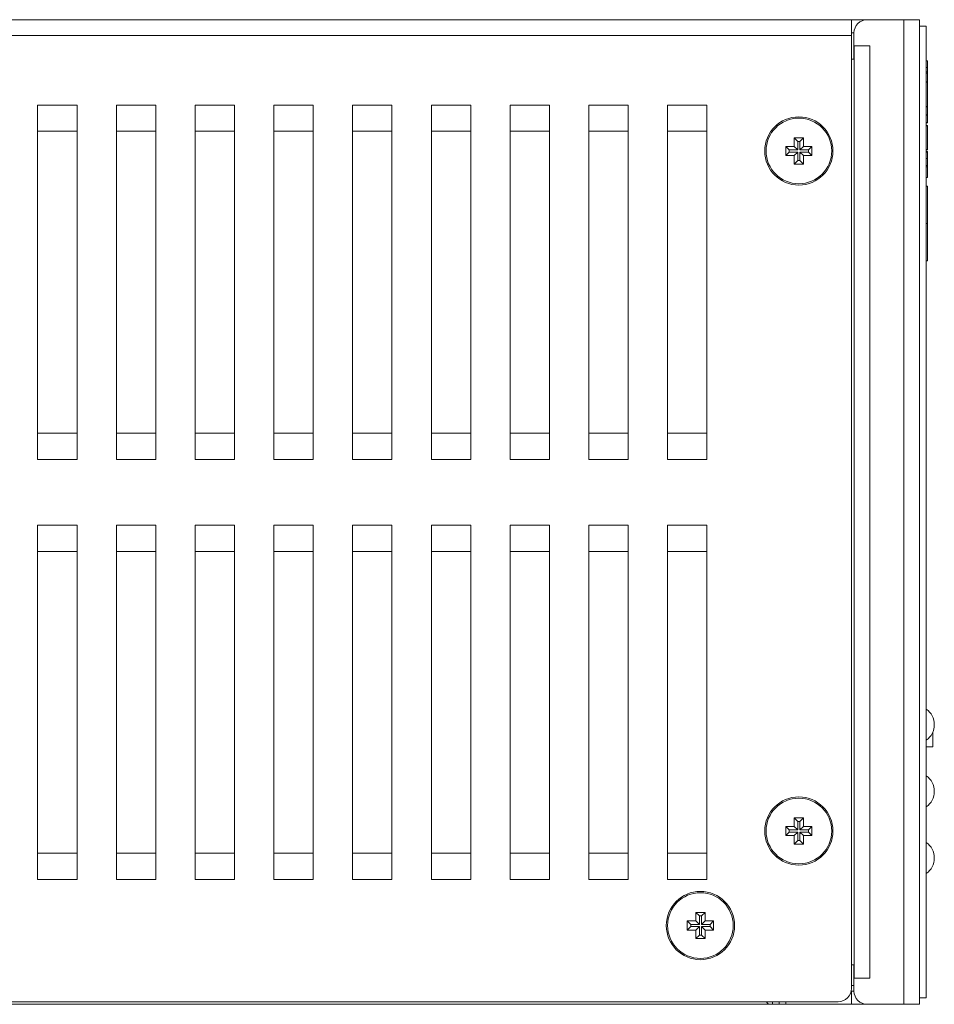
# Model space of a CAD drawing. Extents: x 1967 to 2561, y -57 to 363.
# Tile 3 of 16: x 2033 to 2103, y 50 to 125. Entities that reach past the tile are written whole.
import ezdxf

# ---------------------------------------------------------------- set-up
doc = ezdxf.new("R2010")
doc.units = 0
doc.header["$LTSCALE"] = 15.367
doc.header["$MEASUREMENT"] = 0
for name, color, linetype, lineweight in [('02___PRT_ALL_AXES', 7, 'CONTINUOUS', 5), ('307228297C-EDXF_CONTIN2158', 7, 'CONTINUOUS', 5), ('3105460500_DXF_CONTINU2189', 7, 'CONTINUOUS', 5), ('BASE-8P_DXF_CONTINUOUS2188', 7, 'CONTINUOUS', 5), ('COVER-8P_DXF_CONTINUOU2160', 7, 'CONTINUOUS', 5), ('LOGO-2_DXF_CONTINUOUS_LINE', 7, 'CONTINUOUS', 5), ('MYLAY_DXF_CONTINUOUS_LINE', 7, 'CONTINUOUS', 5), ('PANEL-8P_DXF_CONTINUOU2156', 7, 'CONTINUOUS', 5)]:
    doc.layers.add(name, color=color, linetype=linetype, lineweight=lineweight)

msp = doc.modelspace()

# ---------------------------------------------------------------- linework, layer by layer
at = {"layer": '02___PRT_ALL_AXES', "color": 7, "linetype": 'Continuous'}
for p, q in [((2102.043, 124.366), (2102.543, 124.366)), ((2102.543, 124.366), (2102.543, 50.366)), ((2102.043, 50.366), (2102.543, 50.366))]:
    msp.add_line(p, q, dxfattribs=at)
for centre in [(2092.843, 114.866), (2092.843, 63.066), (2085.343, 55.866)]:
    msp.add_circle(centre, 2.5, dxfattribs=at)
for centre in [(2101.713, 71.166), (2101.713, 66.086), (2101.713, 61.006)]:
    msp.add_arc(centre, 1.45, 305.00046, 54.99954, dxfattribs=at)
at = {"layer": '307228297C-EDXF_CONTIN2158', "color": 7, "linetype": 'Continuous'}
for p in [(2103.043, 70.593), (2102.543, 69.486)]:
    msp.add_line(p, (2103.043, 69.486), dxfattribs=at)
at = {"layer": '3105460500_DXF_CONTINU2189', "color": 7, "linetype": 'Continuous'}
for p, q in [((2093.193, 115.866), (2092.493, 115.866)), ((2092.493, 115.866), (2092.761, 115.598)), ((2092.493, 115.866), (2092.493, 115.216)), ((2092.925, 115.598), (2092.761, 115.598)), ((2092.761, 115.598), (2092.761, 114.948)), ((2093.193, 115.866), (2092.925, 115.598)), ((2092.925, 114.948), (2092.925, 115.598)), ((2093.193, 115.216), (2093.193, 115.866)), ((2092.493, 115.216), (2091.843, 115.216)), ((2091.843, 115.216), (2092.111, 114.948)), ((2091.843, 115.216), (2091.843, 114.516)), ((2091.843, 114.516), (2092.111, 114.784)), ((2092.761, 114.948), (2092.111, 114.948)), ((2092.111, 114.948), (2092.111, 114.784)), ((2092.111, 114.784), (2092.761, 114.784)), ((2092.493, 115.216), (2092.761, 114.948)), ((2092.493, 114.516), (2092.761, 114.784)), ((2092.761, 114.784), (2092.761, 114.134)), ((2093.193, 115.216), (2092.925, 114.948)), ((2093.575, 114.948), (2092.925, 114.948)), ((2092.925, 114.784), (2093.575, 114.784)), ((2093.193, 114.516), (2092.925, 114.784)), ((2092.925, 114.134), (2092.925, 114.784)), ((2093.843, 115.216), (2093.193, 115.216)), ((2093.843, 115.216), (2093.575, 114.948)), ((2093.575, 114.784), (2093.575, 114.948)), ((2093.843, 114.516), (2093.575, 114.784)), ((2093.843, 114.516), (2093.843, 115.216)), ((2091.843, 114.516), (2092.493, 114.516)), ((2092.493, 114.516), (2092.493, 113.866)), ((2092.493, 113.866), (2092.761, 114.134)), ((2092.761, 114.134), (2092.925, 114.134)), ((2093.193, 113.866), (2092.925, 114.134)), ((2093.193, 114.516), (2093.843, 114.516)), ((2093.193, 113.866), (2093.193, 114.516)), ((2092.493, 113.866), (2093.193, 113.866)), ((2093.193, 64.066), (2092.493, 64.066)), ((2092.493, 64.066), (2092.761, 63.798)), ((2092.493, 64.066), (2092.493, 63.416)), ((2092.925, 63.798), (2092.761, 63.798)), ((2092.761, 63.798), (2092.761, 63.148)), ((2093.193, 64.066), (2092.925, 63.798)), ((2092.925, 63.148), (2092.925, 63.798)), ((2093.193, 63.416), (2093.193, 64.066)), ((2092.493, 63.416), (2091.843, 63.416)), ((2091.843, 63.416), (2092.111, 63.148)), ((2091.843, 63.416), (2091.843, 62.716)), ((2092.761, 63.148), (2092.111, 63.148)), ((2092.111, 63.148), (2092.111, 62.984)), ((2092.493, 63.416), (2092.761, 63.148)), ((2093.193, 63.416), (2092.925, 63.148)), ((2093.575, 63.148), (2092.925, 63.148)), ((2093.843, 63.416), (2093.193, 63.416)), ((2093.843, 63.416), (2093.575, 63.148)), ((2093.575, 62.984), (2093.575, 63.148)), ((2093.843, 62.716), (2093.843, 63.416)), ((2091.843, 62.716), (2092.111, 62.984)), ((2091.843, 62.716), (2092.493, 62.716)), ((2092.111, 62.984), (2092.761, 62.984)), ((2092.493, 62.716), (2092.761, 62.984)), ((2092.493, 62.716), (2092.493, 62.066)), ((2092.493, 62.066), (2092.761, 62.334)), ((2092.761, 62.984), (2092.761, 62.334)), ((2092.761, 62.334), (2092.925, 62.334)), ((2092.925, 62.984), (2093.575, 62.984)), ((2093.193, 62.716), (2092.925, 62.984)), ((2092.925, 62.334), (2092.925, 62.984)), ((2093.193, 62.066), (2092.925, 62.334)), ((2093.193, 62.716), (2093.843, 62.716)), ((2093.193, 62.066), (2093.193, 62.716)), ((2093.843, 62.716), (2093.575, 62.984)), ((2092.493, 62.066), (2093.193, 62.066)), ((2085.693, 56.866), (2084.993, 56.866)), ((2084.993, 56.866), (2085.261, 56.598)), ((2084.993, 56.866), (2084.993, 56.216)), ((2085.425, 56.598), (2085.261, 56.598)), ((2085.261, 56.598), (2085.261, 55.948)), ((2085.693, 56.866), (2085.425, 56.598)), ((2085.425, 55.948), (2085.425, 56.598)), ((2085.693, 56.216), (2085.693, 56.866)), ((2084.993, 56.216), (2084.343, 56.216)), ((2084.343, 56.216), (2084.611, 55.948)), ((2084.343, 56.216), (2084.343, 55.516)), ((2084.343, 55.516), (2084.611, 55.784)), ((2084.343, 55.516), (2084.993, 55.516)), ((2085.261, 55.948), (2084.611, 55.948)), ((2084.611, 55.948), (2084.611, 55.784)), ((2084.611, 55.784), (2085.261, 55.784)), ((2084.993, 56.216), (2085.261, 55.948)), ((2084.993, 55.516), (2085.261, 55.784)), ((2084.993, 55.516), (2084.993, 54.866)), ((2085.261, 55.784), (2085.261, 55.134)), ((2085.693, 56.216), (2085.425, 55.948)), ((2086.075, 55.948), (2085.425, 55.948)), ((2085.425, 55.784), (2086.075, 55.784)), ((2085.693, 55.516), (2085.425, 55.784)), ((2085.425, 55.134), (2085.425, 55.784)), ((2086.343, 56.216), (2085.693, 56.216)), ((2085.693, 55.516), (2086.343, 55.516)), ((2085.693, 54.866), (2085.693, 55.516)), ((2086.343, 56.216), (2086.075, 55.948)), ((2086.075, 55.784), (2086.075, 55.948)), ((2086.343, 55.516), (2086.075, 55.784)), ((2086.343, 55.516), (2086.343, 56.216)), ((2084.993, 54.866), (2085.261, 55.134)), ((2084.993, 54.866), (2085.693, 54.866)), ((2085.261, 55.134), (2085.425, 55.134)), ((2085.693, 54.866), (2085.425, 55.134))]:
    msp.add_line(p, q, dxfattribs=at)
at = {"layer": 'BASE-8P_DXF_CONTINUOUS2188', "color": 3, "linetype": 'Continuous'}
msp.add_line((2097.043, 50.866), (2096.843, 50.866), dxfattribs=at)
at = {"layer": 'BASE-8P_DXF_CONTINUOUS2188', "color": 7, "linetype": 'Continuous'}
for p, q in [((2096.843, 50.866), (2096.843, 49.866)), ((2098.043, 49.866), (2003.243, 49.866)), ((2090.422, 49.981), (2090.384, 50.066)), ((2090.843, 49.866), (2090.73, 49.866)), ((2090.843, 49.866), (2090.843, 50.066)), ((2091.343, 49.866), (2091.343, 50.066)), ((2091.843, 49.866), (2091.843, 50.066))]:
    msp.add_line(p, q, dxfattribs=at)
msp.add_lwpolyline([(2090.73, 49.866), (2090.629, 49.871), (2090.545, 49.887), (2090.477, 49.922), (2090.422, 49.981)], dxfattribs=at)
at = {"layer": 'COVER-8P_DXF_CONTINUOU2160', "color": 3, "linetype": 'Continuous'}
for p, q in [((2098.043, 124.866), (2002.043, 124.866)), ((2096.843, 51.066), (2096.843, 124.866)), ((2096.843, 123.666), (2002.043, 123.666)), ((2037.843, 118.366), (2034.843, 118.366)), ((2034.843, 118.366), (2034.843, 91.366)), ((2037.843, 118.366), (2037.843, 91.366)), ((2043.843, 118.366), (2040.843, 118.366)), ((2040.843, 118.366), (2040.843, 91.366)), ((2043.843, 118.366), (2043.843, 91.366)), ((2049.843, 118.366), (2046.843, 118.366)), ((2046.843, 118.366), (2046.843, 91.366)), ((2049.843, 118.366), (2049.843, 91.366)), ((2055.843, 118.366), (2052.843, 118.366)), ((2052.843, 118.366), (2052.843, 91.366)), ((2055.843, 118.366), (2055.843, 91.366)), ((2061.843, 118.366), (2058.843, 118.366)), ((2058.843, 118.366), (2058.843, 91.366)), ((2061.843, 118.366), (2061.843, 91.366)), ((2067.843, 118.366), (2064.843, 118.366)), ((2064.843, 118.366), (2064.843, 91.366)), ((2067.843, 118.366), (2067.843, 91.366)), ((2073.843, 118.366), (2070.843, 118.366)), ((2070.843, 118.366), (2070.843, 91.366)), ((2073.843, 118.366), (2073.843, 91.366)), ((2079.843, 118.366), (2076.843, 118.366)), ((2076.843, 118.366), (2076.843, 91.366)), ((2079.843, 118.366), (2079.843, 91.366)), ((2085.843, 118.366), (2082.843, 118.366)), ((2082.843, 118.366), (2082.843, 91.366)), ((2085.843, 118.366), (2085.843, 91.366)), ((2037.843, 116.366), (2034.843, 116.366)), ((2043.843, 116.366), (2040.843, 116.366)), ((2049.843, 116.366), (2046.843, 116.366)), ((2055.843, 116.366), (2052.843, 116.366)), ((2061.843, 116.366), (2058.843, 116.366)), ((2067.843, 116.366), (2064.843, 116.366)), ((2073.843, 116.366), (2070.843, 116.366)), ((2079.843, 116.366), (2076.843, 116.366)), ((2085.843, 116.366), (2082.843, 116.366)), ((2034.843, 93.366), (2037.843, 93.366)), ((2040.843, 93.366), (2043.843, 93.366)), ((2046.843, 93.366), (2049.843, 93.366)), ((2052.843, 93.366), (2055.843, 93.366)), ((2058.843, 93.366), (2061.843, 93.366)), ((2064.843, 93.366), (2067.843, 93.366)), ((2070.843, 93.366), (2073.843, 93.366)), ((2076.843, 93.366), (2079.843, 93.366)), ((2082.843, 93.366), (2085.843, 93.366)), ((2034.843, 91.366), (2037.843, 91.366)), ((2040.843, 91.366), (2043.843, 91.366)), ((2046.843, 91.366), (2049.843, 91.366)), ((2052.843, 91.366), (2055.843, 91.366)), ((2058.843, 91.366), (2061.843, 91.366)), ((2064.843, 91.366), (2067.843, 91.366)), ((2070.843, 91.366), (2073.843, 91.366)), ((2076.843, 91.366), (2079.843, 91.366)), ((2082.843, 91.366), (2085.843, 91.366)), ((2037.843, 86.366), (2034.843, 86.366)), ((2034.843, 86.366), (2034.843, 59.366)), ((2037.843, 86.366), (2037.843, 59.366)), ((2043.843, 86.366), (2040.843, 86.366)), ((2040.843, 86.366), (2040.843, 59.366)), ((2043.843, 86.366), (2043.843, 59.366)), ((2049.843, 86.366), (2046.843, 86.366)), ((2046.843, 86.366), (2046.843, 59.366)), ((2049.843, 86.366), (2049.843, 59.366)), ((2055.843, 86.366), (2052.843, 86.366)), ((2052.843, 86.366), (2052.843, 59.366)), ((2055.843, 86.366), (2055.843, 59.366)), ((2061.843, 86.366), (2058.843, 86.366)), ((2058.843, 86.366), (2058.843, 59.366)), ((2061.843, 86.366), (2061.843, 59.366)), ((2067.843, 86.366), (2064.843, 86.366)), ((2064.843, 86.366), (2064.843, 59.366)), ((2067.843, 86.366), (2067.843, 59.366)), ((2073.843, 86.366), (2070.843, 86.366)), ((2070.843, 86.366), (2070.843, 59.366)), ((2073.843, 86.366), (2073.843, 59.366)), ((2079.843, 86.366), (2076.843, 86.366)), ((2076.843, 86.366), (2076.843, 59.366)), ((2079.843, 86.366), (2079.843, 59.366)), ((2085.843, 86.366), (2082.843, 86.366)), ((2082.843, 86.366), (2082.843, 59.366)), ((2085.843, 86.366), (2085.843, 59.366)), ((2037.843, 84.366), (2034.843, 84.366)), ((2043.843, 84.366), (2040.843, 84.366)), ((2049.843, 84.366), (2046.843, 84.366)), ((2055.843, 84.366), (2052.843, 84.366)), ((2061.843, 84.366), (2058.843, 84.366)), ((2067.843, 84.366), (2064.843, 84.366)), ((2073.843, 84.366), (2070.843, 84.366)), ((2079.843, 84.366), (2076.843, 84.366)), ((2085.843, 84.366), (2082.843, 84.366)), ((2034.843, 61.366), (2037.843, 61.366)), ((2040.843, 61.366), (2043.843, 61.366)), ((2046.843, 61.366), (2049.843, 61.366)), ((2052.843, 61.366), (2055.843, 61.366)), ((2058.843, 61.366), (2061.843, 61.366)), ((2064.843, 61.366), (2067.843, 61.366)), ((2070.843, 61.366), (2073.843, 61.366)), ((2076.843, 61.366), (2079.843, 61.366)), ((2082.843, 61.366), (2085.843, 61.366)), ((2034.843, 59.366), (2037.843, 59.366)), ((2040.843, 59.366), (2043.843, 59.366)), ((2046.843, 59.366), (2049.843, 59.366)), ((2052.843, 59.366), (2055.843, 59.366)), ((2058.843, 59.366), (2061.843, 59.366)), ((2064.843, 59.366), (2067.843, 59.366)), ((2070.843, 59.366), (2073.843, 59.366)), ((2076.843, 59.366), (2079.843, 59.366)), ((2082.843, 59.366), (2085.843, 59.366)), ((2003.043, 50.066), (2095.843, 50.066))]:
    msp.add_line(p, q, dxfattribs=at)
at = {"layer": 'COVER-8P_DXF_CONTINUOU2160', "color": 7, "linetype": 'Continuous'}
msp.add_line((2097.043, 123.866), (2096.843, 123.866), dxfattribs=at)
at = {"layer": 'COVER-8P_DXF_CONTINUOU2160', "color": 3, "linetype": 'Continuous'}
for centre in [(2092.843, 114.866), (2092.843, 63.066), (2085.343, 55.866)]:
    msp.add_circle(centre, 2.6, dxfattribs=at)
msp.add_arc((2095.843, 51.066), 1, 270, 0, dxfattribs=at)
at = {"layer": 'LOGO-2_DXF_CONTINUOUS_LINE', "color": 7, "linetype": 'Continuous'}
for p, q in [((2102.543, 121.723), (2102.643, 121.723)), ((2102.643, 121.723), (2102.643, 117)), ((2102.543, 121.225), (2102.643, 121.225)), ((2102.543, 120.904), (2102.643, 120.904)), ((2102.543, 120.8), (2102.643, 120.8)), ((2102.543, 120.144), (2102.643, 120.144)), ((2102.543, 120.117), (2102.643, 120.117)), ((2102.543, 118.244), (2102.643, 118.244)), ((2102.543, 118.217), (2102.643, 118.217)), ((2102.543, 117.623), (2102.643, 117.623)), ((2102.543, 117.596), (2102.643, 117.596)), ((2102.543, 117.027), (2102.643, 117.027)), ((2102.543, 117), (2102.643, 117)), ((2102.543, 116.801), (2102.643, 116.801)), ((2102.543, 116.775), (2102.643, 116.775)), ((2102.643, 116.801), (2102.643, 114.948)), ((2102.543, 114.975), (2102.643, 114.975)), ((2102.543, 114.948), (2102.643, 114.948)), ((2102.643, 114.832), (2102.543, 114.832)), ((2102.543, 114.765), (2102.643, 114.765)), ((2102.643, 114.832), (2102.643, 112.84)), ((2102.543, 114.305), (2102.643, 114.305)), ((2102.543, 113.764), (2102.643, 113.764)), ((2102.543, 113.659), (2102.643, 113.659)), ((2102.543, 112.84), (2102.643, 112.84)), ((2102.543, 112.184), (2102.643, 112.184)), ((2102.643, 112.184), (2102.643, 106.49)), ((2102.543, 109.344), (2102.643, 109.344)), ((2102.543, 106.49), (2102.643, 106.49))]:
    msp.add_line(p, q, dxfattribs=at)
at = {"layer": 'MYLAY_DXF_CONTINUOUS_LINE', "color": 7, "linetype": 'Continuous'}
msp.add_line((2096.843, 51.296), (2097.043, 51.296), dxfattribs=at)
at = {"layer": 'PANEL-8P_DXF_CONTINUOU2156', "color": 7, "linetype": 'Continuous'}
for p, q in [((2098.043, 124.866), (2102.043, 124.866)), ((2100.843, 124.866), (2100.843, 49.866)), ((2102.043, 124.866), (2102.043, 49.866)), ((2097.043, 123.866), (2097.043, 121.866)), ((2097.043, 122.866), (2098.243, 122.866)), ((2097.055, 122.866), (2097.055, 51.866)), ((2098.243, 51.866), (2098.243, 122.866)), ((2096.857, 121.866), (2097.043, 121.866)), ((2096.857, 52.866), (2097.043, 52.866)), ((2097.043, 52.866), (2097.043, 50.866)), ((2097.043, 51.866), (2098.243, 51.866)), ((2098.043, 49.866), (2102.043, 49.866))]:
    msp.add_line(p, q, dxfattribs=at)
for centre, start, end in [((2098.043, 123.866), 90, 180), ((2098.043, 50.866), 180, 270)]:
    msp.add_arc(centre, 1, start, end, dxfattribs=at)

doc.saveas('drawing.dxf')
